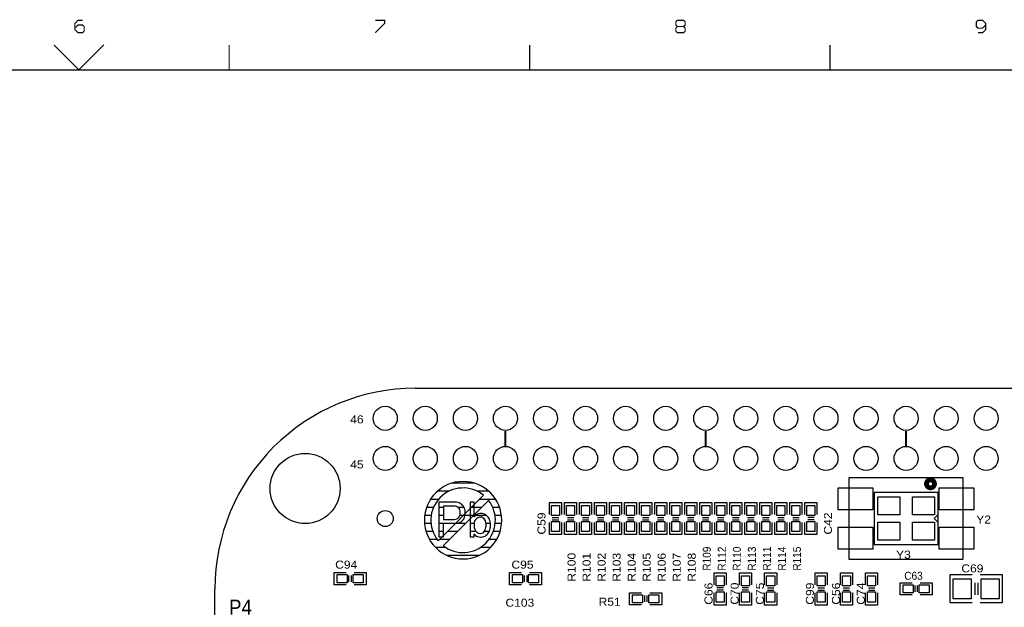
# Model space of a CAD drawing. Extents: x -14006 to 19506, y -9606 to 12409.
# Tile 18 of 22: x 2409 to 12239, y 6537 to 12401. Entities that reach past the tile are written whole.
import ezdxf

# ---------------------------------------------------------------- set-up
doc = ezdxf.new("R2010")
doc.units = 0
doc.layers.add('1', color=7, linetype='CONTINUOUS')

# ---------------------------------------------------------------- blocks, each defined once
blk = doc.blocks.new('FIGURE_CIRCLE')
blk.add_circle((0, 0), 0.5)
blk = doc.blocks.new('FIGURE_SQUARE')
blk.add_lwpolyline([(-0.5, -0.5), (-0.5, 0.5), (0.5, 0.5), (0.5, -0.5)], close=True)

msp = doc.modelspace()

# ---------------------------------------------------------------- linework, layer by layer
at = {"layer": '1'}
for points, const_width in [([(3038, 12395), (2991, 12395), (2960, 12364), (2960, 12302), (2991, 12271), (3038, 12271), (3053, 12286), (3053, 12333), (3038, 12348), (2991, 12348), (2960, 12317)], 12), ([(5960, 12271), (6053, 12364), (6053, 12395), (5960, 12395)], 12), ([(9038, 12333), (8976, 12333), (8960, 12317), (8960, 12286), (8976, 12271), (9038, 12271), (9053, 12286), (9053, 12317), (9038, 12333), (9053, 12348), (9053, 12379), (9038, 12395), (8976, 12395), (8960, 12379), (8960, 12348), (8976, 12333)], 12), ([(12053, 12348), (12022, 12317), (11976, 12317), (11960, 12333), (11960, 12379), (11976, 12395), (12022, 12395), (12053, 12364), (12053, 12348), (12053, 12302), (12022, 12271), (11976, 12271)], 12), ([(3250, 12150), (3000, 11900), (2750, 12150)], 12), ([(4500, 11900), (4500, 12150)], 12), ([(7500, 12150), (7500, 11900)], 12), ([(10500, 11900), (10500, 12150)], 12), ([(-13500, -9100), (-13500, 11900), (19000, 11900)], 12), ([(7258.6, 8147.64), (7258.6, 8297.64)], 20), ([(9258.6, 8147.64), (9258.6, 8297.64)], 20), ([(11258.6, 8147.64), (11258.6, 8297.64)], 20)]:
    msp.add_lwpolyline(points, dxfattribs=dict(at, const_width=const_width))
for points in [[(6358.6, 8722.64, 0.414214), (4358.6, 6722.64)], [(7039.43, 7655.07, 0.904547), (6586.05, 7201.69)], [(7039.43, 7655.07, 0.904547), (6586.05, 7201.69)], [(6638.53, 7150.65, 0.880294), (7090.53, 7602.61)], [(6638.53, 7150.65, 0.880294), (7090.53, 7602.61)]]:
    msp.add_lwpolyline(points, format="xyb", dxfattribs=at)
for points in [[(6358.6, 8722.64), (16958.6, 8722.64)], [(6951.96, 7774.24), (6719.08, 7774.24)], [(6692.32, 7694.24), (6578.36, 7694.24)], [(7092.68, 7694.24), (6978.72, 7694.24)], [(6589.96, 7614.24), (6510.08, 7614.24)], [(7039.44, 7655.08), (6586.04, 7201.68)], [(7039.44, 7655.08), (6586.04, 7201.68)], [(6638.52, 7150.64), (7090.52, 7602.6)], [(6638.52, 7150.64), (7090.52, 7602.6)], [(7160.96, 7614.24), (6998.6, 7614.24)], [(7698.6, 7462.64), (7698.6, 7582.64), (7818.6, 7582.64), (7818.6, 7462.64)], [(7848.6, 7462.64), (7848.6, 7582.64), (7968.6, 7582.64), (7968.6, 7462.64)], [(7998.6, 7462.64), (7998.6, 7582.64), (8118.6, 7582.64), (8118.6, 7462.64)], [(8148.6, 7462.64), (8148.6, 7582.64), (8268.6, 7582.64), (8268.6, 7462.64)], [(8298.6, 7462.64), (8298.6, 7582.64), (8418.6, 7582.64), (8418.6, 7462.64)], [(8448.6, 7462.64), (8448.6, 7582.64), (8568.6, 7582.64), (8568.6, 7462.64)], [(8598.6, 7462.64), (8598.6, 7582.64), (8718.6, 7582.64), (8718.6, 7462.64)], [(8748.6, 7462.64), (8748.6, 7582.64), (8868.6, 7582.64), (8868.6, 7462.64)], [(8898.6, 7462.64), (8898.6, 7582.64), (9018.6, 7582.64), (9018.6, 7462.64)], [(9048.6, 7462.64), (9048.6, 7582.64), (9168.6, 7582.64), (9168.6, 7462.64)], [(9198.6, 7462.64), (9198.6, 7582.64), (9318.6, 7582.64), (9318.6, 7462.64)], [(9348.6, 7462.64), (9348.6, 7582.64), (9468.6, 7582.64), (9468.6, 7462.64)], [(9498.6, 7462.64), (9498.6, 7582.64), (9618.6, 7582.64), (9618.6, 7462.64)], [(9648.6, 7462.64), (9648.6, 7582.64), (9768.6, 7582.64), (9768.6, 7462.64)], [(9798.6, 7462.64), (9798.6, 7582.64), (9918.6, 7582.64), (9918.6, 7462.64)], [(9948.6, 7462.64), (9948.6, 7582.64), (10068.6, 7582.64), (10068.6, 7462.64)], [(10098.6, 7462.64), (10098.6, 7582.64), (10218.6, 7582.64), (10218.6, 7462.64)], [(10248.6, 7462.64), (10248.6, 7582.64), (10368.6, 7582.64)], [(10368.6, 7582.64), (10368.6, 7462.64)], [(6540.08, 7534.24), (6470.96, 7534.24)], [(6641.04, 7534.24), (6594.76, 7534.24)], [(6844.56, 7534.24), (6785.92, 7534.24)], [(6946.64, 7534.24), (6906.36, 7534.24)], [(7022.12, 7534.24), (6918.6, 7534.24)], [(7200.08, 7534.24), (7131, 7534.24)], [(6514.84, 7374.24), (6450.24, 7374.24)], [(6517, 7454.24), (6452.04, 7454.24)], [(6641.04, 7454.24), (6594.76, 7454.24)], [(6641.04, 7374.24), (6594.76, 7374.24)], [(6862.12, 7374.24), (6758.6, 7374.24)], [(6854.12, 7454.24), (6804.04, 7454.24)], [(6942.12, 7454.24), (6838.6, 7454.24)], [(6946.64, 7454.24), (6906.36, 7454.24)], [(6947.24, 7374.24), (6906.36, 7374.24)], [(7068.72, 7454.24), (6959.84, 7454.24)], [(7108.52, 7374.24), (7064.08, 7374.24)], [(7219, 7454.24), (7154.12, 7454.24)], [(7220.8, 7374.24), (7156.32, 7374.24)], [(7818.6, 7382.64), (7818.6, 7262.64), (7698.6, 7262.64)], [(7698.6, 7262.64), (7698.6, 7382.64)], [(7726.6, 7434.64), (7790.6, 7434.64)], [(7726.6, 7410.64), (7790.6, 7410.64)], [(7968.6, 7382.64), (7968.6, 7262.64), (7848.6, 7262.64)], [(7848.6, 7262.64), (7848.6, 7382.64)], [(7876.6, 7434.64), (7940.6, 7434.64)], [(7876.6, 7410.64), (7940.6, 7410.64)], [(8118.6, 7382.64), (8118.6, 7262.64), (7998.6, 7262.64)], [(7998.6, 7262.64), (7998.6, 7382.64)], [(8026.6, 7434.64), (8090.6, 7434.64)], [(8026.6, 7410.64), (8090.6, 7410.64)], [(8268.6, 7382.64), (8268.6, 7262.64), (8148.6, 7262.64)], [(8148.6, 7262.64), (8148.6, 7382.64)], [(8176.6, 7434.64), (8240.6, 7434.64)], [(8176.6, 7410.64), (8240.6, 7410.64)], [(8418.6, 7382.64), (8418.6, 7262.64), (8298.6, 7262.64)], [(8298.6, 7262.64), (8298.6, 7382.64)], [(8326.6, 7434.64), (8390.6, 7434.64)], [(8326.6, 7410.64), (8390.6, 7410.64)], [(8448.6, 7262.64), (8448.6, 7382.64)], [(8568.6, 7382.64), (8568.6, 7262.64), (8448.6, 7262.64)], [(8476.6, 7434.64), (8540.6, 7434.64)], [(8476.6, 7410.64), (8540.6, 7410.64)], [(8718.6, 7382.64), (8718.6, 7262.64), (8598.6, 7262.64)], [(8598.6, 7262.64), (8598.6, 7382.64)], [(8626.6, 7434.64), (8690.6, 7434.64)], [(8626.6, 7410.64), (8690.6, 7410.64)], [(8868.6, 7382.64), (8868.6, 7262.64), (8748.6, 7262.64)], [(8748.6, 7262.64), (8748.6, 7382.64)], [(8776.6, 7434.64), (8840.6, 7434.64)], [(8776.6, 7410.64), (8840.6, 7410.64)], [(9018.6, 7382.64), (9018.6, 7262.64), (8898.6, 7262.64)], [(8898.6, 7262.64), (8898.6, 7382.64)], [(8926.6, 7434.64), (8990.6, 7434.64)], [(8926.6, 7410.64), (8990.6, 7410.64)], [(9168.6, 7382.64), (9168.6, 7262.64), (9048.6, 7262.64)], [(9048.6, 7262.64), (9048.6, 7382.64)], [(9076.6, 7434.64), (9140.6, 7434.64)], [(9076.6, 7410.64), (9140.6, 7410.64)], [(9318.6, 7382.64), (9318.6, 7262.64), (9198.6, 7262.64)], [(9198.6, 7262.64), (9198.6, 7382.64)], [(9226.6, 7434.64), (9290.6, 7434.64)], [(9226.6, 7410.64), (9290.6, 7410.64)], [(9468.6, 7382.64), (9468.6, 7262.64), (9348.6, 7262.64)], [(9348.6, 7262.64), (9348.6, 7382.64)], [(9376.6, 7434.64), (9440.6, 7434.64)], [(9376.6, 7410.64), (9440.6, 7410.64)], [(9618.6, 7382.64), (9618.6, 7262.64), (9498.6, 7262.64)], [(9498.6, 7262.64), (9498.6, 7382.64)], [(9526.6, 7434.64), (9590.6, 7434.64)], [(9526.6, 7410.64), (9590.6, 7410.64)], [(9768.6, 7382.64), (9768.6, 7262.64), (9648.6, 7262.64)], [(9648.6, 7262.64), (9648.6, 7382.64)], [(9676.6, 7434.64), (9740.6, 7434.64)], [(9676.6, 7410.64), (9740.6, 7410.64)], [(9918.6, 7382.64), (9918.6, 7262.64), (9798.6, 7262.64)], [(9798.6, 7262.64), (9798.6, 7382.64)], [(9826.6, 7434.64), (9890.6, 7434.64)], [(9826.6, 7410.64), (9890.6, 7410.64)], [(10068.6, 7382.64), (10068.6, 7262.64), (9948.6, 7262.64)], [(9948.6, 7262.64), (9948.6, 7382.64)], [(9976.6, 7434.64), (10040.6, 7434.64)], [(9976.6, 7410.64), (10040.6, 7410.64)], [(10098.6, 7262.64), (10098.6, 7382.64)], [(10218.6, 7382.64), (10218.6, 7262.64), (10098.6, 7262.64)], [(10126.6, 7434.64), (10190.6, 7434.64)], [(10126.6, 7410.64), (10190.6, 7410.64)], [(10368.6, 7382.64), (10368.6, 7262.64), (10248.6, 7262.64), (10248.6, 7382.64)], [(10340.6, 7434.64), (10276.6, 7434.64)], [(10340.6, 7410.64), (10276.6, 7410.64)], [(11578.6, 7382.64), (11538.6, 7422.64), (11578.6, 7462.64)], [(6533.16, 7294.24), (6465.36, 7294.24)], [(6641.04, 7294.24), (6594.76, 7294.24)], [(6782.12, 7294.24), (6678.6, 7294.24)], [(6964.76, 7294.24), (6906.36, 7294.24)], [(7097.84, 7294.24), (7048.28, 7294.24)], [(7205.68, 7294.24), (7138, 7294.24)], [(6576.28, 7214.24), (6499.68, 7214.24)], [(6702.12, 7214.24), (6598.6, 7214.24)], [(7171.36, 7214.24), (7094.92, 7214.24)], [(6661.8, 7134.24), (6560.24, 7134.24)], [(7110.8, 7134.24), (7009.48, 7134.24)], [(6996.6, 7054.24), (6674.44, 7054.24)], [(5668.6, 6762.64), (5548.6, 6762.64), (5548.6, 6882.64), (5668.6, 6882.64)], [(5748.6, 6882.64), (5868.6, 6882.64), (5868.6, 6762.64)], [(7418.6, 6762.64), (7298.6, 6762.64), (7298.6, 6882.64)], [(7298.6, 6882.64), (7418.6, 6882.64)], [(7498.6, 6882.64), (7618.6, 6882.64), (7618.6, 6762.64), (7498.6, 6762.64)], [(5696.6, 6790.64), (5696.6, 6854.64)], [(5720.6, 6790.64), (5720.6, 6854.64)], [(7446.6, 6854.64), (7446.6, 6790.64)], [(7470.6, 6854.64), (7470.6, 6790.64)], [(9342.6, 6759.64), (9342.6, 6879.64), (9462.6, 6879.64)], [(9462.6, 6879.64), (9462.6, 6759.64)], [(9594.6, 6759.64), (9594.6, 6879.64), (9714.6, 6879.64)], [(9714.6, 6879.64), (9714.6, 6759.64)], [(9846.6, 6759.64), (9846.6, 6879.64), (9966.6, 6879.64), (9966.6, 6759.64)], [(10350.6, 6759.64), (10350.6, 6879.64), (10470.6, 6879.64), (10470.6, 6759.64)], [(10602.6, 6759.64), (10602.6, 6879.64), (10722.6, 6879.64), (10722.6, 6759.64)], [(10854.6, 6759.64), (10854.6, 6879.64), (10974.6, 6879.64), (10974.6, 6759.64)], [(11698.6, 6862.64), (11918.6, 6862.64)], [(11918.6, 6582.64), (11698.6, 6582.64), (11698.6, 6862.64)], [(11998.6, 6862.64), (12218.6, 6862.64), (12218.6, 6842.64), (12218.6, 6582.64), (11998.6, 6582.64)], [(4358.6, 2122.64), (4358.6, 6722.64)], [(5868.6, 6762.64), (5748.6, 6762.64)], [(9434.6, 6731.64), (9370.6, 6731.64)], [(9434.6, 6707.64), (9370.6, 6707.64)], [(9686.6, 6731.64), (9622.6, 6731.64)], [(9686.6, 6707.64), (9622.6, 6707.64)], [(9874.6, 6731.64), (9938.6, 6731.64)], [(9874.6, 6707.64), (9938.6, 6707.64)], [(10378.6, 6731.64), (10442.6, 6731.64)], [(10378.6, 6707.64), (10442.6, 6707.64)], [(10630.6, 6731.64), (10694.6, 6731.64)], [(10630.6, 6707.64), (10694.6, 6707.64)], [(10882.6, 6731.64), (10946.6, 6731.64)], [(10882.6, 6707.64), (10946.6, 6707.64)], [(11198.6, 6782.64), (11318.6, 6782.64)], [(11318.6, 6662.64), (11198.6, 6662.64), (11198.6, 6782.64)], [(11346.6, 6754.64), (11346.6, 6690.64)], [(11370.6, 6754.64), (11370.6, 6690.64)], [(11398.6, 6782.64), (11518.6, 6782.64), (11518.6, 6662.64), (11398.6, 6662.64)], [(11946.6, 6782.64), (11946.6, 6662.64)], [(11974.6, 6782.64), (11974.6, 6662.64)], [(8498.6, 6682.64), (8618.6, 6682.64)], [(8618.6, 6562.64), (8498.6, 6562.64), (8498.6, 6682.64)], [(8646.6, 6654.64), (8646.6, 6590.64)], [(8670.6, 6654.64), (8670.6, 6590.64)], [(8698.6, 6682.64), (8818.6, 6682.64), (8818.6, 6562.64), (8698.6, 6562.64)], [(9462.6, 6679.64), (9462.6, 6559.64), (9342.6, 6559.64), (9342.6, 6679.64)], [(9714.6, 6679.64), (9714.6, 6559.64), (9594.6, 6559.64), (9594.6, 6679.64)], [(9966.6, 6679.64), (9966.6, 6559.64), (9846.6, 6559.64)], [(9846.6, 6559.64), (9846.6, 6679.64)], [(10470.6, 6679.64), (10470.6, 6559.64), (10350.6, 6559.64)], [(10350.6, 6559.64), (10350.6, 6679.64)], [(10722.6, 6679.64), (10722.6, 6559.64), (10602.6, 6559.64)], [(10602.6, 6559.64), (10602.6, 6679.64)], [(10974.6, 6679.64), (10974.6, 6559.64), (10854.6, 6559.64)], [(10854.6, 6559.64), (10854.6, 6679.64)]]:
    msp.add_lwpolyline(points, dxfattribs=at)
msp.add_lwpolyline([(6448.96, 7405.64, 1), (7222.08, 7405.64, 1)], format="xyb", close=True, dxfattribs=at)
for points in [[(10691.68, 7832.08), (11825.52, 7832.08), (11825.52, 7013.2), (10691.68, 7013.2)], [(11578.6, 7162.64), (11578.6, 7682.64), (10938.6, 7682.64), (10938.6, 7162.64)], [(6838.76, 7413.12), (6844.96, 7423.8), (6849.88, 7435.72), (6853.36, 7448.92), (6855.44, 7463.4), (6856.12, 7479.2), (6856.12, 7484.2), (6854.88, 7499.24), (6852.32, 7513.12), (6848.32, 7525.92), (6843, 7537.6), (6836.2, 7548.16), (6827.96, 7557.6), (6819.08, 7565.52), (6808.2, 7572.84), (6796.52, 7578.48), (6783.72, 7582.48), (6770.16, 7584.96), (6755.56, 7585.76), (6594.76, 7585.76), (6594.76, 7241.76), (6641.04, 7241.76), (6641.04, 7376.56), (6755.56, 7376.56), (6770.92, 7377.32), (6785.16, 7379.44), (6798.28, 7383.12), (6810.04, 7388.12), (6820.64, 7394.68), (6829.96, 7402.68), (6831.08, 7403.8)], [(7077.28, 7263.88), (7079.88, 7266.56), (7087.64, 7276.12), (7094.32, 7286.68), (7099.76, 7298.24), (7104, 7310.8), (7107.12, 7324.4), (7108.88, 7338.96), (7109.44, 7354.4), (7109.36, 7361.28), (7108.36, 7376.68), (7106, 7390.88), (7102.64, 7404.12), (7098.08, 7416.36), (7092.32, 7427.6), (7085.44, 7437.84), (7077.28, 7446.96), (7073.2, 7450.84), (7062.6, 7458.84), (7051.16, 7465.08), (7038.72, 7469.52), (7025.36, 7472.16), (7010.92, 7473.08), (7003.44, 7472.84), (6990.56, 7470.64), (6978.44, 7466.28), (6967, 7459.96), (6956.4, 7451.52), (6946.64, 7440.92), (6946.64, 7585.76), (6906.36, 7585.76), (6906.36, 7241.76), (6946.64, 7241.76), (6946.64, 7270), (6950.64, 7263.68), (6958.96, 7254.32), (6969, 7247.08), (6980.56, 7241.88), (6993.92, 7238.76), (7008.92, 7237.76), (7017.24, 7238.08), (7031.36, 7239.88), (7044.4, 7243.32), (7056.4, 7248.44), (7067.4, 7255.32)], [(6756.68, 7546.84), (6745.56, 7547.6), (6641.04, 7547.6), (6641.04, 7414.8), (6745.56, 7414.8), (6760.36, 7416.04), (6773.28, 7419.8), (6784.4, 7426.16), (6789.8, 7430.92), (6797.84, 7440.92), (6803.6, 7452.48), (6806.96, 7465.72), (6807.84, 7479.2), (6806.84, 7495.12), (6803.84, 7508.76), (6798.84, 7520.24), (6791.84, 7529.48), (6781.48, 7537.8), (6769.8, 7543.56)], [(6756.68, 7546.84), (6745.56, 7547.6), (6641.04, 7547.6), (6641.04, 7414.8), (6745.56, 7414.8), (6760.36, 7416.04), (6773.28, 7419.8), (6784.4, 7426.16), (6789.8, 7430.92), (6797.84, 7440.92), (6803.6, 7452.48), (6806.96, 7465.72), (6807.84, 7479.2), (6806.84, 7495.12), (6803.84, 7508.76), (6798.84, 7520.24), (6791.84, 7529.48), (6781.48, 7537.8), (6769.8, 7543.56)], [(7009.04, 7436.92), (7008.92, 7436.92), (6996.12, 7435.48), (6984, 7431.04), (6972.44, 7423.6), (6964.76, 7416.8), (6956.88, 7407.04), (6951.28, 7395.56), (6947.88, 7382.32), (6946.64, 7367.44), (6946.64, 7342.4), (6947.88, 7328.28), (6951.4, 7315.36), (6957.32, 7303.72), (6965.64, 7293.16), (6966.76, 7292.04), (6977.56, 7283.24), (6989.44, 7277.24), (7002.36, 7274.32), (7008.92, 7274), (7022.48, 7275.8), (7034.48, 7281.12), (7043.16, 7288.04), (7050.72, 7297.16), (7056.64, 7307.92), (7061.08, 7320.16), (7063.96, 7334.04), (7065.2, 7349.4), (7065.32, 7354.4), (7064.52, 7371.08), (7062.28, 7385.88), (7058.72, 7398.8), (7053.64, 7409.8), (7047.04, 7418.8), (7045.16, 7420.8), (7034.04, 7429.72), (7022.04, 7435.16)], [(7009.04, 7436.92), (7008.92, 7436.92), (6996.12, 7435.48), (6984, 7431.04), (6972.44, 7423.6), (6964.76, 7416.8), (6956.88, 7407.04), (6951.28, 7395.56), (6947.88, 7382.32), (6946.64, 7367.44), (6946.64, 7342.4), (6947.88, 7328.28), (6951.4, 7315.36), (6957.32, 7303.72), (6965.64, 7293.16), (6966.76, 7292.04), (6977.56, 7283.24), (6989.44, 7277.24), (7002.36, 7274.32), (7008.92, 7274), (7022.48, 7275.8), (7034.48, 7281.12), (7043.16, 7288.04), (7050.72, 7297.16), (7056.64, 7307.92), (7061.08, 7320.16), (7063.96, 7334.04), (7065.2, 7349.4), (7065.32, 7354.4), (7064.52, 7371.08), (7062.28, 7385.88), (7058.72, 7398.8), (7053.64, 7409.8), (7047.04, 7418.8), (7045.16, 7420.8), (7034.04, 7429.72), (7022.04, 7435.16)]]:
    msp.add_lwpolyline(points, close=True, dxfattribs=at)
at = {"layer": '1', "const_width": 48}
msp.add_lwpolyline([(11462.32, 7769.48, 1), (11542.32, 7769.48, 1)], format="xyb", close=True, dxfattribs=at)

# ---------------------------------------------------------------- block references
at = {"layer": '1'}
for name, p, xscale, yscale in [('FIGURE_CIRCLE', (6058.6, 8422.64), 240, 240), ('FIGURE_CIRCLE', (6458.6, 8422.64), 240, 240), ('FIGURE_CIRCLE', (6858.6, 8422.64), 240, 240), ('FIGURE_CIRCLE', (7258.6, 8422.64), 240, 240), ('FIGURE_CIRCLE', (7658.6, 8422.64), 240, 240), ('FIGURE_CIRCLE', (8058.6, 8422.64), 240, 240), ('FIGURE_CIRCLE', (8458.6, 8422.64), 240, 240), ('FIGURE_CIRCLE', (8858.6, 8422.64), 240, 240), ('FIGURE_CIRCLE', (9258.6, 8422.64), 240, 240), ('FIGURE_CIRCLE', (9658.6, 8422.64), 240, 240), ('FIGURE_CIRCLE', (10058.6, 8422.64), 240, 240), ('FIGURE_CIRCLE', (10458.6, 8422.64), 240, 240), ('FIGURE_CIRCLE', (10858.6, 8422.64), 240, 240), ('FIGURE_CIRCLE', (11258.6, 8422.64), 240, 240), ('FIGURE_CIRCLE', (11658.6, 8422.64), 240, 240), ('FIGURE_CIRCLE', (12058.6, 8422.64), 240, 240), ('FIGURE_CIRCLE', (5258.6, 7722.64), 700, 700), ('FIGURE_CIRCLE', (6058.6, 8022.64), 240, 240), ('FIGURE_CIRCLE', (6458.6, 8022.64), 240, 240), ('FIGURE_CIRCLE', (6858.6, 8022.64), 240, 240), ('FIGURE_CIRCLE', (7258.6, 8022.64), 240, 240), ('FIGURE_CIRCLE', (7658.6, 8022.64), 240, 240), ('FIGURE_CIRCLE', (8058.6, 8022.64), 240, 240), ('FIGURE_CIRCLE', (8458.6, 8022.64), 240, 240), ('FIGURE_CIRCLE', (8858.6, 8022.64), 240, 240), ('FIGURE_CIRCLE', (9258.6, 8022.64), 240, 240), ('FIGURE_CIRCLE', (9658.6, 8022.64), 240, 240), ('FIGURE_CIRCLE', (10058.6, 8022.64), 240, 240), ('FIGURE_CIRCLE', (10458.6, 8022.64), 240, 240), ('FIGURE_CIRCLE', (10858.6, 8022.64), 240, 240), ('FIGURE_CIRCLE', (11258.6, 8022.64), 240, 240), ('FIGURE_CIRCLE', (11658.6, 8022.64), 240, 240), ('FIGURE_CIRCLE', (12058.6, 8022.64), 240, 240), ('FIGURE_SQUARE', (10754.68, 7619.48), 346.44, 220.48), ('FIGURE_SQUARE', (11762.52, 7619.48), 346.44, 220.48), ('FIGURE_SQUARE', (11085.36, 7548.64), 220, 180), ('FIGURE_SQUARE', (11431.84, 7548.64), 220, 180), ('FIGURE_CIRCLE', (6058.6, 7422.64), 160, 160), ('FIGURE_SQUARE', (7758.6, 7502.64), 80, 100), ('FIGURE_SQUARE', (7908.6, 7502.64), 80, 100), ('FIGURE_SQUARE', (8058.6, 7502.64), 80, 100), ('FIGURE_SQUARE', (8208.6, 7502.64), 80, 100), ('FIGURE_SQUARE', (8358.6, 7502.64), 80, 100), ('FIGURE_SQUARE', (8508.6, 7502.64), 80, 100), ('FIGURE_SQUARE', (8658.6, 7502.64), 80, 100), ('FIGURE_SQUARE', (8808.6, 7502.64), 80, 100), ('FIGURE_SQUARE', (8958.6, 7502.64), 80, 100), ('FIGURE_SQUARE', (9108.6, 7502.64), 80, 100), ('FIGURE_SQUARE', (9258.6, 7502.64), 80, 100), ('FIGURE_SQUARE', (9408.6, 7502.64), 80, 100), ('FIGURE_SQUARE', (9558.6, 7502.64), 80, 100), ('FIGURE_SQUARE', (9708.6, 7502.64), 80, 100), ('FIGURE_SQUARE', (9858.6, 7502.64), 80, 100), ('FIGURE_SQUARE', (10008.6, 7502.64), 80, 100), ('FIGURE_SQUARE', (10158.6, 7502.64), 80, 100), ('FIGURE_SQUARE', (10308.6, 7502.64), 80, 100), ('FIGURE_SQUARE', (7758.6, 7342.64), 80, 100), ('FIGURE_SQUARE', (7908.6, 7342.64), 80, 100), ('FIGURE_SQUARE', (8058.6, 7342.64), 80, 100), ('FIGURE_SQUARE', (8208.6, 7342.64), 80, 100), ('FIGURE_SQUARE', (8358.6, 7342.64), 80, 100), ('FIGURE_SQUARE', (8508.6, 7342.64), 80, 100), ('FIGURE_SQUARE', (8658.6, 7342.64), 80, 100), ('FIGURE_SQUARE', (8808.6, 7342.64), 80, 100), ('FIGURE_SQUARE', (8958.6, 7342.64), 80, 100), ('FIGURE_SQUARE', (9108.6, 7342.64), 80, 100), ('FIGURE_SQUARE', (9258.6, 7342.64), 80, 100), ('FIGURE_SQUARE', (9408.6, 7342.64), 80, 100), ('FIGURE_SQUARE', (9558.6, 7342.64), 80, 100), ('FIGURE_SQUARE', (9708.6, 7342.64), 80, 100), ('FIGURE_SQUARE', (9858.6, 7342.64), 80, 100), ('FIGURE_SQUARE', (10008.6, 7342.64), 80, 100), ('FIGURE_SQUARE', (10158.6, 7342.64), 80, 100), ('FIGURE_SQUARE', (10308.6, 7342.64), 80, 100), ('FIGURE_SQUARE', (11085.36, 7296.64), 220, 180), ('FIGURE_SQUARE', (11431.84, 7296.64), 220, 180), ('FIGURE_SQUARE', (10754.68, 7225.8), 346.44, 220.48), ('FIGURE_SQUARE', (11762.52, 7225.8), 346.44, 220.48), ('FIGURE_SQUARE', (5628.6, 6822.64), 100, 80), ('FIGURE_SQUARE', (5788.6, 6822.64), 100, 80), ('FIGURE_SQUARE', (7378.6, 6822.64), 100, 80), ('FIGURE_SQUARE', (7538.6, 6822.64), 100, 80), ('FIGURE_SQUARE', (9402.6, 6799.64), 80, 100), ('FIGURE_SQUARE', (9654.6, 6799.64), 80, 100), ('FIGURE_SQUARE', (9906.6, 6799.64), 80, 100), ('FIGURE_SQUARE', (10410.6, 6799.64), 80, 100), ('FIGURE_SQUARE', (10662.6, 6799.64), 80, 100), ('FIGURE_SQUARE', (10914.6, 6799.64), 80, 100), ('FIGURE_SQUARE', (11818.6, 6722.64), 180, 200), ('FIGURE_SQUARE', (12098.6, 6722.64), 180, 200), ('FIGURE_SQUARE', (9402.6, 6639.64), 80, 100), ('FIGURE_SQUARE', (9654.6, 6639.64), 80, 100), ('FIGURE_SQUARE', (9906.6, 6639.64), 80, 100), ('FIGURE_SQUARE', (10410.6, 6639.64), 80, 100), ('FIGURE_SQUARE', (10662.6, 6639.64), 80, 100), ('FIGURE_SQUARE', (10914.6, 6639.64), 80, 100), ('FIGURE_SQUARE', (11278.6, 6722.64), 100, 80), ('FIGURE_SQUARE', (11438.6, 6722.64), 100, 80), ('FIGURE_SQUARE', (8578.6, 6622.64), 100, 80), ('FIGURE_SQUARE', (8738.6, 6622.64), 100, 80)]:
    msp.add_blockref(name, p, dxfattribs=dict(at, xscale=xscale, yscale=yscale))

# ---------------------------------------------------------------- texts
for s, height, width, p in [('46', 80, 1.125, (5708.6, 8372.64)), ('45', 80, 1.125, (5708.6, 7922.64)), ('Y2', 80, 1.125, (11958.6, 7372.64)), ('Y3', 80, 1.125, (11158.6, 7022.64)), ('C94', 80, 1.125, (5558.6, 6922.64)), ('C95', 80, 1.125, (7318.6, 6922.64)), ('C63', 80, 0.9375, (11240.6, 6811.96)), ('C69', 80, 1.125, (11810.6, 6885.32)), ('P4', 150, 0.933333, (4498.6, 6462.64)), ('C103', 80, 1.125, (7258.6, 6542.64)), ('R51', 80, 1.125, (8188.6, 6552.64))]:
    msp.add_text(s, height=height, dxfattribs=dict(at, width=width)).set_placement(p)
for s, width, p in [('C59', 1.125, (7658.6, 7262.64)), ('C42', 1.125, (10518.6, 7262.64)), ('R109', 0.9375, (9308.6, 6902.64)), ('R112', 0.9375, (9458.6, 6902.64)), ('R110', 0.9375, (9608.6, 6902.64)), ('R113', 0.9375, (9758.6, 6902.64)), ('R111', 0.9375, (9908.6, 6902.64)), ('R114', 0.9375, (10058.6, 6902.64)), ('R115', 0.9375, (10208.6, 6902.64)), ('R100', 1.125, (7958.6, 6792.64)), ('R101', 1.125, (8108.6, 6792.64)), ('R102', 1.125, (8258.6, 6792.64)), ('R103', 1.125, (8408.6, 6792.64)), ('R104', 1.125, (8558.6, 6792.64)), ('R105', 1.125, (8708.6, 6792.64)), ('R106', 1.125, (8858.6, 6792.64)), ('R107', 1.125, (9008.6, 6792.64)), ('R108', 1.125, (9158.6, 6792.64)), ('C66', 1.125, (9326.6, 6562.64)), ('C70', 1.125, (9586.6, 6562.64)), ('C75', 1.125, (9838.6, 6562.64)), ('C99', 1.125, (10338.6, 6562.64)), ('C56', 1.125, (10598.6, 6562.64)), ('C74', 1.125, (10846.6, 6562.64))]:
    msp.add_text(s, height=80, rotation=90, dxfattribs=dict(at, width=width)).set_placement(p)

doc.saveas('drawing.dxf')
